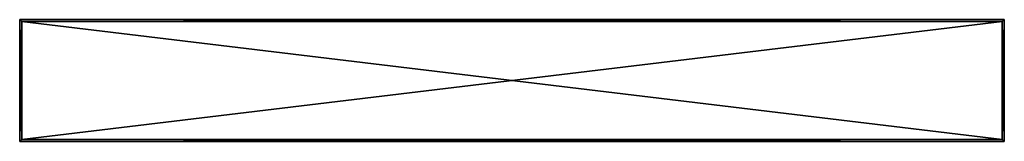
# Model space of a CAD drawing. Header units: millimetres. Extents: x -246 to 246, y -30 to 30.
import ezdxf

# ---------------------------------------------------------------- set-up
doc = ezdxf.new("R2010")
doc.units = ezdxf.units.MM
doc.header["$LTSCALE"] = 81.481481
for name, color, linetype in [('1', 7, 'CONTINUOUS'), ('10', 7, 'CONTINUOUS'), ('11', 7, 'CONTINUOUS'), ('12', 7, 'CONTINUOUS'), ('13', 7, 'CONTINUOUS'), ('14', 7, 'CONTINUOUS'), ('2', 7, 'CONTINUOUS'), ('3', 7, 'CONTINUOUS'), ('4', 7, 'CONTINUOUS'), ('5', 7, 'CONTINUOUS'), ('6', 7, 'CONTINUOUS'), ('7', 7, 'CONTINUOUS'), ('8', 7, 'CONTINUOUS'), ('9', 7, 'CONTINUOUS')]:
    doc.layers.add(name, color=color, linetype=linetype)

msp = doc.modelspace()

# ---------------------------------------------------------------- linework, layer by layer
at = {"layer": '1', "color": 7, "linetype": 'CONTINUOUS'}
for points in [[(-245.5, 29.5, -3), (245.5, 29.5, -3), (-245.5, -29.5, -3), (-245.5, 29.5, -3)], [(-245.5, -29.5, -3), (245.5, 29.5, -3), (245.5, -29.5, -3), (-245.5, -29.5, -3)]]:
    msp.add_3dface(points, dxfattribs=at)
at = {"layer": '10', "color": 7, "linetype": 'CONTINUOUS'}
for points in [[(-245.5, 29.5, -3), (-245.5, -29.5, -3), (-246.5, 30.5, -2), (-245.5, 29.5, -3)], [(-246.5, 30.5, -2), (-245.5, -29.5, -3), (-246.5, -30.5, -2), (-246.5, 30.5, -2)]]:
    msp.add_3dface(points, dxfattribs=at)
at = {"layer": '11', "color": 7, "linetype": 'CONTINUOUS'}
for points in [[(-246.5, 30.5, 2), (-246.5, 30.5, -2), (-246.5, -30.5, -2), (-246.5, 30.5, 2)], [(-246.5, 30.5, 2), (-246.5, -30.5, -2), (-246.5, -30.5, 2), (-246.5, 30.5, 2)]]:
    msp.add_3dface(points, dxfattribs=at)
at = {"layer": '12', "color": 7, "linetype": 'CONTINUOUS'}
for points in [[(-245.5, 29.5, 3), (-246.5, 30.5, 2), (-246.5, -30.5, 2), (-245.5, 29.5, 3)], [(-245.5, 29.5, 3), (-246.5, -30.5, 2), (-245.5, -29.5, 3), (-245.5, 29.5, 3)]]:
    msp.add_3dface(points, dxfattribs=at)
at = {"layer": '13', "color": 7, "linetype": 'CONTINUOUS'}
for points in [[(245.5, 29.5, 3), (-245.5, 29.5, 3), (245.5, -29.5, 3), (245.5, 29.5, 3)], [(245.5, -29.5, 3), (-245.5, 29.5, 3), (-245.5, -29.5, 3), (245.5, -29.5, 3)]]:
    msp.add_3dface(points, dxfattribs=at)
at = {"layer": '14', "color": 7, "linetype": 'CONTINUOUS'}
for points in [[(-246.5, -30.5, 2), (246.5, -30.5, 2), (-245.5, -29.5, 3), (-246.5, -30.5, 2)], [(246.5, -30.5, 2), (245.5, -29.5, 3), (-245.5, -29.5, 3), (246.5, -30.5, 2)]]:
    msp.add_3dface(points, dxfattribs=at)
at = {"layer": '2', "color": 7, "linetype": 'CONTINUOUS'}
for points in [[(246.5, 30.5, -2), (-245.5, 29.5, -3), (-246.5, 30.5, -2), (246.5, 30.5, -2)], [(245.5, 29.5, -3), (-245.5, 29.5, -3), (246.5, 30.5, -2), (245.5, 29.5, -3)]]:
    msp.add_3dface(points, dxfattribs=at)
at = {"layer": '3', "color": 7, "linetype": 'CONTINUOUS'}
for points in [[(246.5, 30.5, -2), (-246.5, 30.5, -2), (246.5, 30.5, 2), (246.5, 30.5, -2)], [(-246.5, 30.5, -2), (-246.5, 30.5, 2), (246.5, 30.5, 2), (-246.5, 30.5, -2)]]:
    msp.add_3dface(points, dxfattribs=at)
at = {"layer": '4', "color": 7, "linetype": 'CONTINUOUS'}
for points in [[(246.5, 30.5, 2), (-246.5, 30.5, 2), (245.5, 29.5, 3), (246.5, 30.5, 2)], [(245.5, 29.5, 3), (-246.5, 30.5, 2), (-245.5, 29.5, 3), (245.5, 29.5, 3)]]:
    msp.add_3dface(points, dxfattribs=at)
at = {"layer": '5', "color": 7, "linetype": 'CONTINUOUS'}
for points in [[(246.5, 30.5, 2), (245.5, 29.5, 3), (245.5, -29.5, 3), (246.5, 30.5, 2)], [(246.5, -30.5, 2), (246.5, 30.5, 2), (245.5, -29.5, 3), (246.5, -30.5, 2)]]:
    msp.add_3dface(points, dxfattribs=at)
at = {"layer": '6', "color": 7, "linetype": 'CONTINUOUS'}
for points in [[(246.5, 30.5, -2), (246.5, 30.5, 2), (246.5, -30.5, 2), (246.5, 30.5, -2)], [(246.5, 30.5, -2), (246.5, -30.5, 2), (246.5, -30.5, -2), (246.5, 30.5, -2)]]:
    msp.add_3dface(points, dxfattribs=at)
at = {"layer": '7', "color": 7, "linetype": 'CONTINUOUS'}
for points in [[(246.5, -30.5, -2), (246.5, -30.5, 2), (-246.5, -30.5, 2), (246.5, -30.5, -2)], [(-246.5, -30.5, -2), (246.5, -30.5, -2), (-246.5, -30.5, 2), (-246.5, -30.5, -2)]]:
    msp.add_3dface(points, dxfattribs=at)
at = {"layer": '8', "color": 7, "linetype": 'CONTINUOUS'}
for points in [[(-245.5, -29.5, -3), (245.5, -29.5, -3), (-246.5, -30.5, -2), (-245.5, -29.5, -3)], [(245.5, -29.5, -3), (246.5, -30.5, -2), (-246.5, -30.5, -2), (245.5, -29.5, -3)]]:
    msp.add_3dface(points, dxfattribs=at)
at = {"layer": '9', "color": 7, "linetype": 'CONTINUOUS'}
for points in [[(245.5, 29.5, -3), (246.5, 30.5, -2), (246.5, -30.5, -2), (245.5, 29.5, -3)], [(245.5, -29.5, -3), (245.5, 29.5, -3), (246.5, -30.5, -2), (245.5, -29.5, -3)]]:
    msp.add_3dface(points, dxfattribs=at)

doc.saveas('drawing.dxf')
